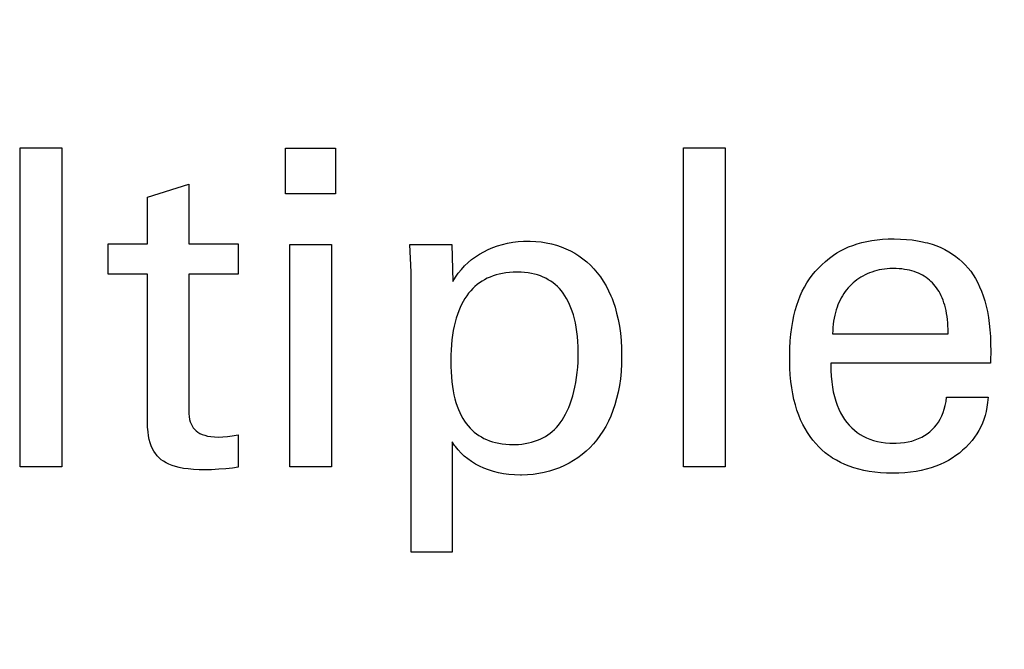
# Model space of a CAD drawing. Header units: inches. Extents: x 0.2 to 16.8, y 0.1 to 10.8.
# Tile 30 of 47: x 4.5326 to 4.6872, y 7.3742 to 7.473. Entities that reach past the tile are written whole.
import ezdxf

# ---------------------------------------------------------------- set-up
doc = ezdxf.new("R2010")
doc.units = ezdxf.units.IN
doc.header["$LTSCALE"] = 0.935
doc.header["$MEASUREMENT"] = 0
doc.layers.get('0').update_dxf_attribs({"linetype": 'CONTINUOUS'})
doc.layers.add('ARTWORK', color=7, linetype='CONTINUOUS')
doc.layers.add('DIMENSIONS', color=7, linetype='CONTINUOUS')
doc.styles.get("Standard").update_dxf_attribs({"font": 'txt', "width": 0.8})
doc.dimstyles.new('DIMSTYLE_2', dxfattribs={"dimtxt": 0.125, "dimasz": 0.18, "dimexe": 0.18, "dimexo": 0.0625, "dimgap": 0.09, "dimtad": 0, "dimtih": 1, "dimtoh": 1, "dimdec": 3, "dimzin": 4, "dimdsep": 46, "dimtxsty": 'STANDARD', "dimblk": '_FILLED', "dimblk1": '_FILLED', "dimblk2": '_FILLED', "dimcen": 0.09, "dimadec": 0, "dimazin": 0, "dimtp": 0.001, "dimtm": 0.001, "dimtfac": 1, "dimtdec": 3, "dimtofl": 0, "dimtmove": 0, "dimatfit": 3, "dimldrblk": '_FILLED', "dimfxl": 1, "dimtolj": 1, "dimtzin": 4, "dimarcsym": 0})

# ---------------------------------------------------------------- blocks, each defined once
blk = doc.blocks.new('*D22')
at = {"layer": 'DIMENSIONS', "color": 2, "linetype": 'CONTINUOUS'}
blk.add_line((4.70147, 7.012), (4.70147, 2.31488), dxfattribs=at)
at = {"layer": 'DIMENSIONS', "color": 2, "linetype": 'CONTINUOUS', "width": 0.8}
for s, p in [(']', (4.76397, 2.15238)), ('7.11', (4.76397, 1.75238)), ('[', (4.76397, 1.65238)), ('.280', (4.76397, 1.12738)), ('9X ', (4.76397, 0.82738))]:
    blk.add_text(s, height=0.125, rotation=90, dxfattribs=at).set_placement(p)
blk = doc.blocks.new('_FILLED')
at = {"color": 0, "linetype": 'BYBLOCK'}
blk.add_solid([(0, 0), (-1, 0.17361), (-1, -0.17361)], dxfattribs=at)
blk = doc.blocks.new('*D23')
at = {"layer": 'DIMENSIONS', "color": 2, "linetype": 'CONTINUOUS'}
for p, q in [((4.70947, 4.33777), (4.70947, 2.88968)), ((4.70947, 2.88968), (4.88728, 2.61657)), ((4.88728, 2.61657), (4.88728, 2.31488))]:
    blk.add_line(p, q, dxfattribs=at)
at = {"layer": 'DIMENSIONS', "color": 2, "linetype": 'CONTINUOUS', "width": 0.8}
for s, p in [(']', (4.94978, 2.15238)), ('7.32', (4.94978, 1.75238)), ('[', (4.94978, 1.65238)), ('.288', (4.94978, 1.12738))]:
    blk.add_text(s, height=0.125, rotation=90, dxfattribs=at).set_placement(p)

msp = doc.modelspace()

# ---------------------------------------------------------------- linework, layer by layer
at = {"layer": 'ARTWORK', "color": 7, "linetype": 'CONTINUOUS'}
for p, q in [((4.53271, 7.40287), (4.53271, 7.45293)), ((4.53271, 7.45293), (4.53924, 7.45293)), ((4.53924, 7.45293), (4.53924, 7.40287)), ((4.57437, 7.44571), (4.57437, 7.45286)), ((4.57437, 7.45286), (4.58221, 7.45286)), ((4.58221, 7.45286), (4.58221, 7.44571)), ((4.63684, 7.40287), (4.63684, 7.45293)), ((4.63684, 7.45293), (4.64337, 7.45293)), ((4.64337, 7.45293), (4.64337, 7.40287)), ((4.55271, 7.44515), (4.55916, 7.44723)), ((4.55916, 7.44723), (4.55916, 7.43786)), ((4.55271, 7.43786), (4.55271, 7.44515)), ((4.58221, 7.44571), (4.57437, 7.44571)), ((4.66809, 7.43856), (4.66896, 7.43861)), ((4.66896, 7.43861), (4.66983, 7.43862)), ((4.66983, 7.43862), (4.66989, 7.43862)), ((4.66989, 7.43862), (4.67087, 7.4386)), ((4.67087, 7.4386), (4.67181, 7.43855)), ((4.54652, 7.43307), (4.54652, 7.43786)), ((4.54652, 7.43786), (4.55271, 7.43786)), ((4.55916, 7.43786), (4.56694, 7.43786)), ((4.56694, 7.43786), (4.56694, 7.43307)), ((4.57506, 7.40287), (4.57506, 7.43772)), ((4.57506, 7.43772), (4.58159, 7.43772)), ((4.58159, 7.43772), (4.58159, 7.40287)), ((4.59406, 7.43341), (4.59387, 7.43772)), ((4.59387, 7.43772), (4.60047, 7.43772)), ((4.60047, 7.43772), (4.6006, 7.43196)), ((4.60617, 7.43695), (4.60689, 7.43725)), ((4.60689, 7.43725), (4.60765, 7.43752)), ((4.60765, 7.43752), (4.60843, 7.43775)), ((4.60843, 7.43775), (4.60923, 7.43794)), ((4.60923, 7.43794), (4.61005, 7.43809)), ((4.61005, 7.43809), (4.61089, 7.43819)), ((4.61089, 7.43819), (4.61172, 7.43826)), ((4.61172, 7.43826), (4.61247, 7.43828)), ((4.61247, 7.43828), (4.61277, 7.43827)), ((4.61277, 7.43827), (4.61363, 7.43823)), ((4.61363, 7.43823), (4.61448, 7.43815)), ((4.61448, 7.43815), (4.6153, 7.43802)), ((4.6153, 7.43802), (4.61611, 7.43785)), ((4.61611, 7.43785), (4.61689, 7.43763)), ((4.61689, 7.43763), (4.61765, 7.43738)), ((4.61765, 7.43738), (4.61838, 7.43708)), ((4.61838, 7.43708), (4.61909, 7.43675)), ((4.66149, 7.43676), (4.6621, 7.43707)), ((4.6621, 7.43707), (4.66273, 7.43735)), ((4.66273, 7.43735), (4.6634, 7.43761)), ((4.6634, 7.43761), (4.66411, 7.43784)), ((4.66411, 7.43784), (4.66484, 7.43805)), ((4.66484, 7.43805), (4.66561, 7.43822)), ((4.66561, 7.43822), (4.66641, 7.43837)), ((4.66641, 7.43837), (4.66724, 7.43848)), ((4.66724, 7.43848), (4.66809, 7.43856)), ((4.67181, 7.43855), (4.67271, 7.43846)), ((4.67271, 7.43846), (4.67356, 7.43833)), ((4.67356, 7.43833), (4.67437, 7.43817)), ((4.67437, 7.43817), (4.67476, 7.43808)), ((4.67476, 7.43808), (4.67514, 7.43799)), ((4.67514, 7.43799), (4.67588, 7.43777)), ((4.67588, 7.43777), (4.67658, 7.43752)), ((4.67658, 7.43752), (4.67724, 7.43725)), ((4.67724, 7.43725), (4.67787, 7.43694)), ((4.60358, 7.43538), (4.60418, 7.43582)), ((4.60418, 7.43582), (4.60481, 7.43623)), ((4.60481, 7.43623), (4.60548, 7.43661)), ((4.60548, 7.43661), (4.60617, 7.43695)), ((4.61909, 7.43675), (4.61977, 7.43637)), ((4.61977, 7.43637), (4.62042, 7.43596)), ((4.62042, 7.43596), (4.62105, 7.4355)), ((4.62105, 7.4355), (4.62165, 7.43501)), ((4.65942, 7.43534), (4.65973, 7.43558)), ((4.65973, 7.43558), (4.66038, 7.43606)), ((4.66038, 7.43606), (4.66092, 7.43642)), ((4.66092, 7.43642), (4.66149, 7.43676)), ((4.67787, 7.43694), (4.67847, 7.43661)), ((4.67847, 7.43661), (4.67905, 7.43625)), ((4.67905, 7.43625), (4.67959, 7.43587)), ((4.67959, 7.43587), (4.6801, 7.43546)), ((4.60196, 7.43383), (4.60247, 7.43438)), ((4.60247, 7.43438), (4.60301, 7.4349)), ((4.60301, 7.4349), (4.60358, 7.43538)), ((4.62165, 7.43501), (4.62223, 7.43448)), ((4.62223, 7.43448), (4.62277, 7.43392)), ((4.65751, 7.43349), (4.65801, 7.43404)), ((4.65801, 7.43404), (4.65854, 7.43457)), ((4.65854, 7.43457), (4.65911, 7.43509)), ((4.65911, 7.43509), (4.65942, 7.43534)), ((4.66921, 7.43396), (4.66879, 7.43393)), ((4.66962, 7.43397), (4.66921, 7.43396)), ((4.66974, 7.43397), (4.66962, 7.43397)), ((4.67022, 7.43396), (4.66974, 7.43397)), ((4.67067, 7.43394), (4.67022, 7.43396)), ((4.6801, 7.43546), (4.68059, 7.43502)), ((4.68059, 7.43502), (4.68105, 7.43455)), ((4.68105, 7.43455), (4.68149, 7.43405)), ((4.68149, 7.43405), (4.68191, 7.43353)), ((4.55271, 7.43307), (4.54652, 7.43307)), ((4.55271, 7.40982), (4.55271, 7.43307)), ((4.55916, 7.43307), (4.55916, 7.41217)), ((4.56694, 7.43307), (4.55916, 7.43307)), ((4.59407, 7.43273), (4.59406, 7.43341)), ((4.59408, 7.43203), (4.59407, 7.43273)), ((4.6006, 7.43196), (4.60102, 7.43262)), ((4.60102, 7.43262), (4.60148, 7.43324)), ((4.60148, 7.43324), (4.60196, 7.43383)), ((4.60603, 7.43244), (4.60561, 7.43222)), ((4.60647, 7.43263), (4.60603, 7.43244)), ((4.60693, 7.43281), (4.60647, 7.43263)), ((4.60741, 7.43297), (4.60693, 7.43281)), ((4.6079, 7.4331), (4.60741, 7.43297)), ((4.60842, 7.43321), (4.6079, 7.4331)), ((4.60897, 7.4333), (4.60842, 7.43321)), ((4.60953, 7.43336), (4.60897, 7.4333)), ((4.61012, 7.4334), (4.60953, 7.43336)), ((4.61074, 7.43341), (4.61012, 7.4334)), ((4.61133, 7.4334), (4.61074, 7.43341)), ((4.61189, 7.43336), (4.61133, 7.4334)), ((4.61243, 7.4333), (4.61189, 7.43336)), ((4.61295, 7.43321), (4.61243, 7.4333)), ((4.61345, 7.4331), (4.61295, 7.43321)), ((4.61368, 7.43304), (4.61345, 7.4331)), ((4.61392, 7.43297), (4.61368, 7.43304)), ((4.61437, 7.43281), (4.61392, 7.43297)), ((4.6148, 7.43264), (4.61437, 7.43281)), ((4.61522, 7.43244), (4.6148, 7.43264)), ((4.61561, 7.43222), (4.61522, 7.43244)), ((4.62277, 7.43392), (4.62329, 7.43331)), ((4.62329, 7.43331), (4.62378, 7.43266)), ((4.62378, 7.43266), (4.62424, 7.43198)), ((4.6566, 7.43233), (4.65704, 7.43292)), ((4.65704, 7.43292), (4.65751, 7.43349)), ((4.66466, 7.4326), (4.66434, 7.4324)), ((4.66499, 7.43279), (4.66466, 7.4326)), ((4.66533, 7.43297), (4.66499, 7.43279)), ((4.66568, 7.43313), (4.66533, 7.43297)), ((4.66604, 7.43328), (4.66568, 7.43313)), ((4.66641, 7.43342), (4.66604, 7.43328)), ((4.66679, 7.43354), (4.66641, 7.43342)), ((4.66718, 7.43365), (4.66679, 7.43354)), ((4.66757, 7.43374), (4.66718, 7.43365)), ((4.66797, 7.43382), (4.66757, 7.43374)), ((4.66838, 7.43388), (4.66797, 7.43382)), ((4.66879, 7.43393), (4.66838, 7.43388)), ((4.67111, 7.4339), (4.67067, 7.43394)), ((4.67153, 7.43384), (4.67111, 7.4339)), ((4.67193, 7.43378), (4.67153, 7.43384)), ((4.67232, 7.43369), (4.67193, 7.43378)), ((4.67269, 7.4336), (4.67232, 7.43369)), ((4.67305, 7.43349), (4.67269, 7.4336)), ((4.67339, 7.43336), (4.67305, 7.43349)), ((4.67372, 7.43323), (4.67339, 7.43336)), ((4.67404, 7.43308), (4.67372, 7.43323)), ((4.67434, 7.43292), (4.67404, 7.43308)), ((4.67463, 7.43275), (4.67434, 7.43292)), ((4.67491, 7.43257), (4.67463, 7.43275)), ((4.67518, 7.43237), (4.67491, 7.43257)), ((4.68191, 7.43353), (4.6823, 7.43297)), ((4.6823, 7.43297), (4.68266, 7.43238)), ((4.59408, 7.38947), (4.59408, 7.43203)), ((4.60409, 7.43113), (4.60375, 7.43081)), ((4.60445, 7.43144), (4.60409, 7.43113)), ((4.60482, 7.43172), (4.60445, 7.43144)), ((4.60521, 7.43198), (4.60482, 7.43172)), ((4.60561, 7.43222), (4.60521, 7.43198)), ((4.61599, 7.43198), (4.61561, 7.43222)), ((4.61636, 7.43172), (4.61599, 7.43198)), ((4.6167, 7.43144), (4.61636, 7.43172)), ((4.61704, 7.43114), (4.6167, 7.43144)), ((4.61735, 7.43081), (4.61704, 7.43114)), ((4.62424, 7.43198), (4.62467, 7.43125)), ((4.62467, 7.43125), (4.62507, 7.43048)), ((4.65548, 7.4304), (4.65582, 7.43107)), ((4.65582, 7.43107), (4.6562, 7.43171)), ((4.6562, 7.43171), (4.6566, 7.43233)), ((4.66267, 7.43093), (4.66243, 7.43064)), ((4.66292, 7.43121), (4.66267, 7.43093)), ((4.66318, 7.43147), (4.66292, 7.43121)), ((4.66345, 7.43172), (4.66318, 7.43147)), ((4.66374, 7.43196), (4.66345, 7.43172)), ((4.66403, 7.43219), (4.66374, 7.43196)), ((4.66434, 7.4324), (4.66403, 7.43219)), ((4.67544, 7.43216), (4.67518, 7.43237)), ((4.67568, 7.43194), (4.67544, 7.43216)), ((4.67592, 7.43171), (4.67568, 7.43194)), ((4.67615, 7.43146), (4.67592, 7.43171)), ((4.67636, 7.4312), (4.67615, 7.43146)), ((4.67657, 7.43093), (4.67636, 7.4312)), ((4.67676, 7.43064), (4.67657, 7.43093)), ((4.68266, 7.43238), (4.68301, 7.43175)), ((4.68301, 7.43175), (4.68332, 7.43109)), ((4.68332, 7.43109), (4.68362, 7.4304)), ((4.60282, 7.42969), (4.60253, 7.42927)), ((4.60311, 7.43008), (4.60282, 7.42969)), ((4.60343, 7.43046), (4.60311, 7.43008)), ((4.60375, 7.43081), (4.60343, 7.43046)), ((4.61766, 7.43046), (4.61735, 7.43081)), ((4.61795, 7.43009), (4.61766, 7.43046)), ((4.61822, 7.42969), (4.61795, 7.43009)), ((4.61848, 7.42926), (4.61822, 7.42969)), ((4.62507, 7.43048), (4.62544, 7.42967)), ((4.62544, 7.42967), (4.62561, 7.42925)), ((4.65487, 7.42897), (4.65516, 7.4297)), ((4.65516, 7.4297), (4.65548, 7.4304)), ((4.66158, 7.42937), (4.6614, 7.42902)), ((4.66178, 7.42971), (4.66158, 7.42937)), ((4.66198, 7.43003), (4.66178, 7.42971)), ((4.6622, 7.43034), (4.66198, 7.43003)), ((4.66243, 7.43064), (4.6622, 7.43034)), ((4.67695, 7.43034), (4.67676, 7.43064)), ((4.67713, 7.43003), (4.67695, 7.43034)), ((4.67729, 7.4297), (4.67713, 7.43003)), ((4.67745, 7.42935), (4.67729, 7.4297)), ((4.67759, 7.42899), (4.67745, 7.42935)), ((4.68362, 7.4304), (4.68389, 7.42966)), ((4.68389, 7.42966), (4.68413, 7.42889)), ((4.60177, 7.42785), (4.60155, 7.42732)), ((4.60201, 7.42835), (4.60177, 7.42785)), ((4.60227, 7.42882), (4.60201, 7.42835)), ((4.60253, 7.42927), (4.60227, 7.42882)), ((4.61873, 7.42881), (4.61848, 7.42926)), ((4.61896, 7.42833), (4.61873, 7.42881)), ((4.61917, 7.42782), (4.61896, 7.42833)), ((4.61937, 7.42728), (4.61917, 7.42782)), ((4.62561, 7.42925), (4.62578, 7.42881)), ((4.62578, 7.42881), (4.62608, 7.42791)), ((4.62608, 7.42791), (4.62634, 7.42696)), ((4.65436, 7.4274), (4.6546, 7.4282)), ((4.6546, 7.4282), (4.65487, 7.42897)), ((4.66093, 7.42789), (4.6608, 7.42749)), ((4.66107, 7.42828), (4.66093, 7.42789)), ((4.66123, 7.42866), (4.66107, 7.42828)), ((4.6614, 7.42902), (4.66123, 7.42866)), ((4.67772, 7.42861), (4.67759, 7.42899)), ((4.67784, 7.42821), (4.67772, 7.42861)), ((4.67795, 7.4278), (4.67784, 7.42821)), ((4.67805, 7.42737), (4.67795, 7.4278)), ((4.68413, 7.42889), (4.68435, 7.42807)), ((4.68435, 7.42807), (4.68454, 7.42721)), ((4.60134, 7.42676), (4.60115, 7.42617)), ((4.60155, 7.42732), (4.60134, 7.42676)), ((4.61955, 7.4267), (4.61937, 7.42728)), ((4.61972, 7.4261), (4.61955, 7.4267)), ((4.62634, 7.42696), (4.62658, 7.42597)), ((4.65397, 7.42565), (4.65415, 7.42655)), ((4.65415, 7.42655), (4.65436, 7.4274)), ((4.66057, 7.42663), (4.66048, 7.42619)), ((4.66068, 7.42707), (4.66057, 7.42663)), ((4.6608, 7.42749), (4.66068, 7.42707)), ((4.67814, 7.42692), (4.67805, 7.42737)), ((4.67821, 7.42645), (4.67814, 7.42692)), ((4.67827, 7.42597), (4.67821, 7.42645)), ((4.68454, 7.42721), (4.6847, 7.42631)), ((4.6847, 7.42631), (4.68483, 7.42535)), ((4.60083, 7.42491), (4.60069, 7.42422)), ((4.60098, 7.42555), (4.60083, 7.42491)), ((4.60115, 7.42617), (4.60098, 7.42555)), ((4.61987, 7.42545), (4.61972, 7.4261)), ((4.62, 7.42477), (4.61987, 7.42545)), ((4.6201, 7.42406), (4.62, 7.42477)), ((4.62658, 7.42597), (4.62677, 7.42492)), ((4.62677, 7.42492), (4.62692, 7.42383)), ((4.65369, 7.42369), (4.65382, 7.4247)), ((4.65382, 7.4247), (4.65397, 7.42565)), ((4.66029, 7.42474), (4.66025, 7.42423)), ((4.66033, 7.42524), (4.66029, 7.42474)), ((4.6604, 7.42572), (4.66033, 7.42524)), ((4.66048, 7.42619), (4.6604, 7.42572)), ((4.67831, 7.42547), (4.67827, 7.42597)), ((4.67834, 7.42496), (4.67831, 7.42547)), ((4.67836, 7.42443), (4.67834, 7.42496)), ((4.68483, 7.42535), (4.68493, 7.42434)), ((4.60058, 7.42351), (4.60049, 7.42277)), ((4.60069, 7.42422), (4.60058, 7.42351)), ((4.62019, 7.42331), (4.6201, 7.42406)), ((4.62026, 7.42252), (4.62019, 7.42331)), ((4.62692, 7.42383), (4.62703, 7.42268)), ((4.6536, 7.42261), (4.65369, 7.42369)), ((4.66025, 7.42423), (4.66023, 7.4237)), ((4.66023, 7.4237), (4.67835, 7.4237)), ((4.67835, 7.4237), (4.67836, 7.42388)), ((4.67836, 7.42388), (4.67836, 7.42443)), ((4.68493, 7.42434), (4.685, 7.42328)), ((4.685, 7.42328), (4.68504, 7.42215)), ((4.60041, 7.422), (4.60036, 7.4212)), ((4.60049, 7.42277), (4.60041, 7.422)), ((4.6203, 7.42169), (4.62026, 7.42252)), ((4.62032, 7.42082), (4.6203, 7.42169)), ((4.62703, 7.42268), (4.6271, 7.42148)), ((4.65354, 7.42144), (4.6536, 7.42261)), ((4.68504, 7.42215), (4.68505, 7.42093)), ((4.60033, 7.42037), (4.60032, 7.41951)), ((4.60036, 7.4212), (4.60033, 7.42037)), ((4.62028, 7.41929), (4.62031, 7.42011)), ((4.62031, 7.42011), (4.62032, 7.42064)), ((4.62032, 7.42064), (4.62032, 7.42082)), ((4.6271, 7.42148), (4.62712, 7.42023)), ((4.62712, 7.42023), (4.6271, 7.419)), ((4.6535, 7.42019), (4.65354, 7.42144)), ((4.6535, 7.41967), (4.6535, 7.42019)), ((4.68505, 7.42093), (4.68503, 7.41957)), ((4.60032, 7.41951), (4.60032, 7.41925)), ((4.60032, 7.41925), (4.60033, 7.41859)), ((4.60033, 7.41859), (4.60036, 7.41775)), ((4.62023, 7.41847), (4.62028, 7.41929)), ((4.6271, 7.419), (4.62703, 7.41782)), ((4.6535, 7.41947), (4.6535, 7.41967)), ((4.65353, 7.41835), (4.6535, 7.41947)), ((4.65996, 7.41912), (4.65995, 7.41892)), ((4.65995, 7.41892), (4.65996, 7.41797)), ((4.68502, 7.41912), (4.65996, 7.41912)), ((4.68503, 7.41957), (4.68502, 7.41912)), ((4.60036, 7.41775), (4.6004, 7.41695)), ((4.6004, 7.41695), (4.60047, 7.41619)), ((4.62006, 7.41686), (4.62016, 7.41766)), ((4.62016, 7.41766), (4.62023, 7.41847)), ((4.62703, 7.41782), (4.62692, 7.41668)), ((4.65359, 7.41727), (4.65353, 7.41835)), ((4.65369, 7.41624), (4.65359, 7.41727)), ((4.65996, 7.41797), (4.66001, 7.41706)), ((4.66001, 7.41706), (4.66009, 7.4162)), ((4.60047, 7.41619), (4.60056, 7.41547)), ((4.60056, 7.41547), (4.60067, 7.41478)), ((4.6198, 7.41536), (4.61994, 7.4161)), ((4.61994, 7.4161), (4.62006, 7.41686)), ((4.62677, 7.4156), (4.62657, 7.41456)), ((4.62692, 7.41668), (4.62677, 7.4156)), ((4.65382, 7.41525), (4.65369, 7.41624)), ((4.66009, 7.4162), (4.6602, 7.41537)), ((4.60067, 7.41478), (4.6008, 7.41413)), ((4.6008, 7.41413), (4.60095, 7.41351)), ((4.61926, 7.41334), (4.61946, 7.41398)), ((4.61946, 7.41398), (4.61964, 7.41466)), ((4.61964, 7.41466), (4.6198, 7.41536)), ((4.62657, 7.41456), (4.62634, 7.41356)), ((4.65398, 7.41431), (4.65382, 7.41525)), ((4.65417, 7.41341), (4.65398, 7.41431)), ((4.6602, 7.41537), (4.66034, 7.4146)), ((4.66034, 7.4146), (4.66052, 7.41386)), ((4.66052, 7.41386), (4.66072, 7.41317)), ((4.60095, 7.41351), (4.60112, 7.41292)), ((4.60112, 7.41292), (4.6013, 7.41237)), ((4.6013, 7.41237), (4.6015, 7.41184)), ((4.61882, 7.41216), (4.61905, 7.41274)), ((4.61905, 7.41274), (4.61926, 7.41334)), ((4.62607, 7.4126), (4.62576, 7.41169)), ((4.62634, 7.41356), (4.62607, 7.4126)), ((4.65439, 7.41256), (4.65417, 7.41341)), ((4.65464, 7.41174), (4.65439, 7.41256)), ((4.66072, 7.41317), (4.66095, 7.41251)), ((4.66095, 7.41251), (4.66121, 7.4119)), ((4.67777, 7.4119), (4.67793, 7.41249)), ((4.67793, 7.41249), (4.67805, 7.41311)), ((4.67805, 7.41311), (4.67814, 7.41377)), ((4.67814, 7.41377), (4.68467, 7.41377)), ((4.68457, 7.41293), (4.68445, 7.41219)), ((4.68467, 7.41377), (4.68457, 7.41293)), ((4.55916, 7.41217), (4.55916, 7.41174)), ((4.55916, 7.41174), (4.55918, 7.41119)), ((4.55918, 7.41119), (4.55923, 7.41072)), ((4.6015, 7.41184), (4.60172, 7.41135)), ((4.60172, 7.41135), (4.60195, 7.41088)), ((4.60195, 7.41088), (4.6022, 7.41044)), ((4.61805, 7.41063), (4.61832, 7.41111)), ((4.61832, 7.41111), (4.61858, 7.41162)), ((4.61858, 7.41162), (4.61882, 7.41216)), ((4.62542, 7.41082), (4.62504, 7.40999)), ((4.62576, 7.41169), (4.62542, 7.41082)), ((4.65492, 7.41096), (4.65464, 7.41174)), ((4.65522, 7.41022), (4.65492, 7.41096)), ((4.66121, 7.4119), (4.66149, 7.41132)), ((4.66149, 7.41132), (4.66179, 7.41078)), ((4.66179, 7.41078), (4.66212, 7.41028)), ((4.67713, 7.41034), (4.67737, 7.41083)), ((4.67737, 7.41083), (4.67758, 7.41135)), ((4.67758, 7.41135), (4.67777, 7.4119)), ((4.68416, 7.41088), (4.68396, 7.41027)), ((4.68432, 7.41151), (4.68416, 7.41088)), ((4.68445, 7.41219), (4.68432, 7.41151)), ((4.55272, 7.40905), (4.55271, 7.40982)), ((4.55923, 7.41072), (4.55931, 7.4103)), ((4.55931, 7.4103), (4.55941, 7.40993)), ((4.55941, 7.40993), (4.55954, 7.40959)), ((4.55954, 7.40959), (4.55969, 7.40928)), ((4.55969, 7.40928), (4.55988, 7.40899)), ((4.6022, 7.41044), (4.60246, 7.41002)), ((4.60246, 7.41002), (4.60274, 7.40963)), ((4.60274, 7.40963), (4.60303, 7.40927)), ((4.60303, 7.40927), (4.60333, 7.40892)), ((4.61689, 7.40904), (4.61719, 7.40938)), ((4.61719, 7.40938), (4.61748, 7.40975)), ((4.61748, 7.40975), (4.61777, 7.41017)), ((4.61777, 7.41017), (4.61805, 7.41063)), ((4.62504, 7.40999), (4.62463, 7.4092)), ((4.65555, 7.40951), (4.65522, 7.41022)), ((4.65591, 7.40884), (4.65555, 7.40951)), ((4.66212, 7.41028), (4.66246, 7.40981)), ((4.66246, 7.40981), (4.66284, 7.40937)), ((4.66284, 7.40937), (4.66323, 7.40897)), ((4.67623, 7.40906), (4.67656, 7.40946)), ((4.67656, 7.40946), (4.67685, 7.40988)), ((4.67685, 7.40988), (4.67713, 7.41034)), ((4.68374, 7.40968), (4.68349, 7.40911)), ((4.68396, 7.41027), (4.68374, 7.40968)), ((4.55278, 7.40835), (4.55272, 7.40905)), ((4.55286, 7.40772), (4.55278, 7.40835)), ((4.55298, 7.40714), (4.55286, 7.40772)), ((4.55988, 7.40899), (4.56009, 7.40874)), ((4.56009, 7.40874), (4.56033, 7.4085)), ((4.56033, 7.4085), (4.56061, 7.40829)), ((4.56061, 7.40829), (4.56092, 7.4081)), ((4.56092, 7.4081), (4.56128, 7.40794)), ((4.56128, 7.40794), (4.56168, 7.4078)), ((4.56168, 7.4078), (4.56213, 7.40768)), ((4.56213, 7.40768), (4.56263, 7.4076)), ((4.56523, 7.4076), (4.56597, 7.40769)), ((4.56597, 7.40769), (4.56664, 7.4078)), ((4.56664, 7.4078), (4.56694, 7.40787)), ((4.56694, 7.40787), (4.56694, 7.40281)), ((4.60333, 7.40892), (4.60366, 7.4086)), ((4.60366, 7.4086), (4.60399, 7.4083)), ((4.60399, 7.4083), (4.60435, 7.40802)), ((4.60435, 7.40802), (4.60472, 7.40777)), ((4.60472, 7.40777), (4.6051, 7.40753)), ((4.61515, 7.40762), (4.61553, 7.40786)), ((4.61553, 7.40786), (4.6159, 7.40813)), ((4.6159, 7.40813), (4.61624, 7.40841)), ((4.61624, 7.40841), (4.61658, 7.40871)), ((4.61658, 7.40871), (4.61689, 7.40904)), ((4.62372, 7.40774), (4.62322, 7.40707)), ((4.62419, 7.40845), (4.62372, 7.40774)), ((4.62463, 7.4092), (4.62419, 7.40845)), ((4.65629, 7.40821), (4.65591, 7.40884)), ((4.65669, 7.40761), (4.65629, 7.40821)), ((4.66323, 7.40897), (4.66365, 7.4086)), ((4.66365, 7.4086), (4.66409, 7.40825)), ((4.66409, 7.40825), (4.66455, 7.40794)), ((4.66455, 7.40794), (4.66504, 7.40766)), ((4.67422, 7.4075), (4.67467, 7.40775)), ((4.67467, 7.40775), (4.6751, 7.40804)), ((4.6751, 7.40804), (4.67551, 7.40835)), ((4.67551, 7.40835), (4.67588, 7.40869)), ((4.67588, 7.40869), (4.67623, 7.40906)), ((4.68288, 7.40802), (4.68252, 7.40749)), ((4.6832, 7.40855), (4.68288, 7.40802)), ((4.68349, 7.40911), (4.6832, 7.40855)), ((4.55312, 7.40662), (4.55298, 7.40714)), ((4.55329, 7.40613), (4.55312, 7.40662)), ((4.55348, 7.40569), (4.55329, 7.40613)), ((4.56263, 7.4076), (4.56319, 7.40754)), ((4.56319, 7.40754), (4.56381, 7.40752)), ((4.56381, 7.40752), (4.5645, 7.40754)), ((4.5645, 7.40754), (4.56523, 7.4076)), ((4.60053, 7.40676), (4.60053, 7.38947)), ((4.6009, 7.4062), (4.60053, 7.40676)), ((4.60103, 7.40603), (4.6009, 7.4062)), ((4.6051, 7.40753), (4.60551, 7.40731)), ((4.60551, 7.40731), (4.60593, 7.40712)), ((4.60593, 7.40712), (4.60637, 7.40694)), ((4.60637, 7.40694), (4.60684, 7.40679)), ((4.60684, 7.40679), (4.60732, 7.40666)), ((4.60732, 7.40666), (4.60783, 7.40655)), ((4.60783, 7.40655), (4.60836, 7.40646)), ((4.60836, 7.40646), (4.60892, 7.4064)), ((4.60892, 7.4064), (4.6095, 7.40636)), ((4.6095, 7.40636), (4.61011, 7.40634)), ((4.61011, 7.40634), (4.61043, 7.40635)), ((4.61043, 7.40635), (4.61095, 7.40637)), ((4.61095, 7.40637), (4.61147, 7.40642)), ((4.61147, 7.40642), (4.61198, 7.4065)), ((4.61198, 7.4065), (4.61248, 7.40659)), ((4.61248, 7.40659), (4.61297, 7.40671)), ((4.61297, 7.40671), (4.61344, 7.40685)), ((4.61344, 7.40685), (4.61389, 7.40701)), ((4.61389, 7.40701), (4.61433, 7.40719)), ((4.61433, 7.40719), (4.61475, 7.4074)), ((4.61475, 7.4074), (4.61515, 7.40762)), ((4.62268, 7.40644), (4.62212, 7.40584)), ((4.62322, 7.40707), (4.62268, 7.40644)), ((4.65712, 7.40704), (4.65669, 7.40761)), ((4.65758, 7.40649), (4.65712, 7.40704)), ((4.65806, 7.40598), (4.65758, 7.40649)), ((4.66504, 7.40766), (4.66555, 7.40741)), ((4.66555, 7.40741), (4.66609, 7.40719)), ((4.66609, 7.40719), (4.66666, 7.407)), ((4.66666, 7.407), (4.66726, 7.40684)), ((4.66726, 7.40684), (4.66788, 7.40672)), ((4.66788, 7.40672), (4.66854, 7.40663)), ((4.66854, 7.40663), (4.66923, 7.40657)), ((4.66923, 7.40657), (4.66996, 7.40655)), ((4.66996, 7.40655), (4.67022, 7.40656)), ((4.67022, 7.40656), (4.67088, 7.40659)), ((4.67088, 7.40659), (4.67151, 7.40666)), ((4.67151, 7.40666), (4.67211, 7.40676)), ((4.67211, 7.40676), (4.67268, 7.4069)), ((4.67268, 7.4069), (4.67322, 7.40707)), ((4.67322, 7.40707), (4.67373, 7.40727)), ((4.67373, 7.40727), (4.67422, 7.4075)), ((4.68157, 7.40635), (4.68113, 7.40589)), ((4.68169, 7.40648), (4.68157, 7.40635)), ((4.68212, 7.40698), (4.68169, 7.40648)), ((4.68252, 7.40749), (4.68212, 7.40698)), ((4.55371, 7.40529), (4.55348, 7.40569)), ((4.55395, 7.40492), (4.55371, 7.40529)), ((4.55409, 7.40474), (4.55395, 7.40492)), ((4.55423, 7.40458), (4.55409, 7.40474)), ((4.60145, 7.40551), (4.60103, 7.40603)), ((4.60192, 7.40501), (4.60145, 7.40551)), ((4.60242, 7.40453), (4.60192, 7.40501)), ((4.62091, 7.40476), (4.62026, 7.40427)), ((4.62153, 7.40528), (4.62091, 7.40476)), ((4.62212, 7.40584), (4.62153, 7.40528)), ((4.65856, 7.4055), (4.65806, 7.40598)), ((4.65909, 7.40505), (4.65856, 7.4055)), ((4.65965, 7.40463), (4.65909, 7.40505)), ((4.65994, 7.40443), (4.65965, 7.40463)), ((4.6796, 7.4046), (4.67902, 7.40422)), ((4.68014, 7.40501), (4.6796, 7.4046)), ((4.68065, 7.40544), (4.68014, 7.40501)), ((4.68113, 7.40589), (4.68065, 7.40544)), ((4.55453, 7.40426), (4.55423, 7.40458)), ((4.55486, 7.40397), (4.55453, 7.40426)), ((4.55523, 7.40371), (4.55486, 7.40397)), ((4.55563, 7.40347), (4.55523, 7.40371)), ((4.55607, 7.40325), (4.55563, 7.40347)), ((4.55655, 7.40306), (4.55607, 7.40325)), ((4.55709, 7.40288), (4.55655, 7.40306)), ((4.60297, 7.40409), (4.60242, 7.40453)), ((4.60355, 7.40367), (4.60297, 7.40409)), ((4.60417, 7.40329), (4.60355, 7.40367)), ((4.60482, 7.40294), (4.60417, 7.40329)), ((4.61888, 7.40341), (4.61814, 7.40304)), ((4.61958, 7.40382), (4.61888, 7.40341)), ((4.62026, 7.40427), (4.61958, 7.40382)), ((4.66023, 7.40423), (4.65994, 7.40443)), ((4.66084, 7.40387), (4.66023, 7.40423)), ((4.66148, 7.40353), (4.66084, 7.40387)), ((4.66215, 7.40322), (4.66148, 7.40353)), ((4.66285, 7.40294), (4.66215, 7.40322)), ((4.67712, 7.40322), (4.67643, 7.40294)), ((4.67779, 7.40353), (4.67712, 7.40322)), ((4.67842, 7.40386), (4.67779, 7.40353)), ((4.67902, 7.40422), (4.67842, 7.40386)), ((4.53924, 7.40287), (4.53271, 7.40287)), ((4.55768, 7.40273), (4.55709, 7.40288)), ((4.55834, 7.40261), (4.55768, 7.40273)), ((4.55908, 7.40251), (4.55834, 7.40261)), ((4.5599, 7.40243), (4.55908, 7.40251)), ((4.56082, 7.40239), (4.5599, 7.40243)), ((4.56152, 7.40239), (4.56082, 7.40239)), ((4.56273, 7.4024), (4.56152, 7.40239)), ((4.56389, 7.40246), (4.56273, 7.4024)), ((4.565, 7.40255), (4.56389, 7.40246)), ((4.56602, 7.40266), (4.565, 7.40255)), ((4.56691, 7.4028), (4.56602, 7.40266)), ((4.56694, 7.40281), (4.56691, 7.4028)), ((4.58159, 7.40287), (4.57506, 7.40287)), ((4.60551, 7.40263), (4.60482, 7.40294)), ((4.60624, 7.40235), (4.60551, 7.40263)), ((4.60699, 7.40211), (4.60624, 7.40235)), ((4.60778, 7.40191), (4.60699, 7.40211)), ((4.6086, 7.40176), (4.60778, 7.40191)), ((4.60944, 7.40164), (4.6086, 7.40176)), ((4.61032, 7.40157), (4.60944, 7.40164)), ((4.61123, 7.40155), (4.61032, 7.40157)), ((4.61141, 7.40155), (4.61123, 7.40155)), ((4.61233, 7.40159), (4.61141, 7.40155)), ((4.61322, 7.40166), (4.61233, 7.40159)), ((4.6141, 7.40179), (4.61322, 7.40166)), ((4.61496, 7.40195), (4.6141, 7.40179)), ((4.61579, 7.40216), (4.61496, 7.40195)), ((4.6166, 7.40242), (4.61579, 7.40216)), ((4.61738, 7.40271), (4.6166, 7.40242)), ((4.61814, 7.40304), (4.61738, 7.40271)), ((4.64337, 7.40287), (4.63684, 7.40287)), ((4.66358, 7.40269), (4.66285, 7.40294)), ((4.66434, 7.40247), (4.66358, 7.40269)), ((4.66514, 7.40228), (4.66434, 7.40247)), ((4.66597, 7.40212), (4.66514, 7.40228)), ((4.66684, 7.402), (4.66597, 7.40212)), ((4.66774, 7.4019), (4.66684, 7.402)), ((4.66869, 7.40185), (4.66774, 7.4019)), ((4.66968, 7.40183), (4.66869, 7.40185)), ((4.67064, 7.40185), (4.66968, 7.40183)), ((4.67157, 7.4019), (4.67064, 7.40185)), ((4.67247, 7.402), (4.67157, 7.4019)), ((4.67333, 7.40212), (4.67247, 7.402)), ((4.67415, 7.40228), (4.67333, 7.40212)), ((4.67494, 7.40247), (4.67415, 7.40228)), ((4.6757, 7.40269), (4.67494, 7.40247)), ((4.67643, 7.40294), (4.6757, 7.40269)), ((4.60053, 7.38947), (4.59408, 7.38947))]:
    msp.add_line(p, q, dxfattribs=at)

# ---------------------------------------------------------------- dimensions: what is measured, and where the dimension line sits
at = {"layer": 'DIMENSIONS', "color": 2, "linetype": 'CONTINUOUS'}
dim = msp.add_ordinate_dim(feature_location=(4.70147, 7.012), offset=(0, -4.69712), dtype=1, origin=(4.42147, 8.01664), text='9X <>', dimstyle='DIMSTYLE_2', dxfattribs=at)
dim.commit()
dim.dimension.update_dxf_attribs({"geometry": '*D22', "text_midpoint": (4.70147, 1.53988)})
dim = msp.add_ordinate_dim(feature_location=(4.70947, 4.33777), offset=(0.17781, -2.02289), dtype=0, origin=(4.42147, 8.01664), dimstyle='DIMSTYLE_2', dxfattribs=at)
dim.commit()
dim.dimension.update_dxf_attribs({"geometry": '*D23', "text_midpoint": (4.88728, 1.68988)})

doc.saveas('drawing.dxf')
